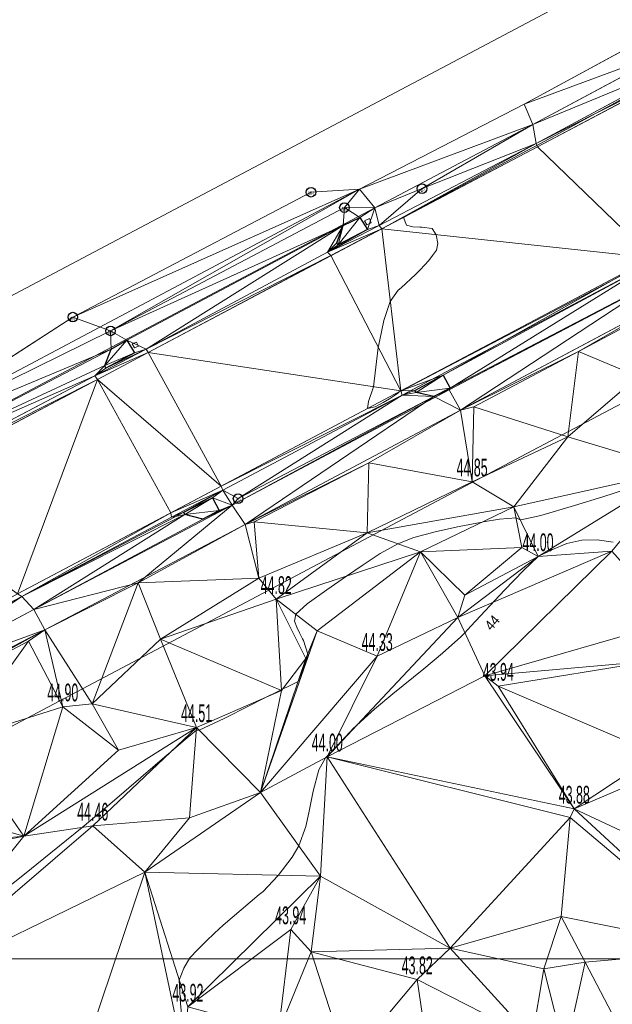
# Model space of a CAD drawing. Extents: x 79271 to 79617, y -3659238 to -3658956.
# Tile 4 of 29: x 79307 to 79354, y -3659104 to -3659026. Entities that reach past the tile are written whole.
import ezdxf
from ezdxf.enums import TextEntityAlignment as Align
from ezdxf.lldxf.tags import DXFTag

# ---------------------------------------------------------------- set-up
doc = ezdxf.new("R2010")
doc.units = 0
for name, color, linetype in [('3dFace', 7, 'Continuous'), ('CODE', 7, 'Continuous'), ('CONCSLAB', 7, 'Continuous'), ('ELEVATION', 7, 'Continuous'), ('ELP', 7, 'Continuous'), ('ERF_LINES', 7, 'Continuous'), ('ERF_POLYGONS', 7, 'Continuous'), ('ET', 7, 'Continuous'), ('GCONTOUR', 7, 'Continuous'), ('GRID', 7, 'Continuous'), ('MCONTOUR', 7, 'Continuous'), ('MH', 7, 'Continuous'), ('POLYLINES', 7, 'Continuous'), ('SW', 7, 'Continuous'), ('SWD', 7, 'Continuous'), ('TK', 7, 'Continuous'), ('WV', 7, 'Continuous')]:
    doc.layers.add(name, color=color, linetype=linetype)
doc.styles.add('Arial', font='arial.ttf', dxfattribs={"height": 1})
tags = doc.linetypes.add('DOTTED500', pattern=[1.2, 0.7, -0.5]).pattern_tags.tags
tags[6:7] = [DXFTag(74, 4), DXFTag(75, 0), DXFTag(340, '0'), DXFTag(46, 0.0), DXFTag(50, 0.0), DXFTag(44, 0.0), DXFTag(45, 0.0)]
tags[4:5] = [DXFTag(74, 4), DXFTag(75, 0), DXFTag(340, '0'), DXFTag(46, 0.0), DXFTag(50, 0.0), DXFTag(44, 0.0), DXFTag(45, 0.0)]
tags = doc.linetypes.add('SHORTDASH-DOT', pattern=[1.4, 0.75, -0.25, 0.15, -0.25]).pattern_tags.tags
tags[10:11] = [DXFTag(74, 4), DXFTag(75, 0), DXFTag(340, '0'), DXFTag(46, 0.0), DXFTag(50, 0.0), DXFTag(44, 0.0), DXFTag(45, 0.0)]
tags[8:9] = [DXFTag(74, 4), DXFTag(75, 0), DXFTag(340, '0'), DXFTag(46, 0.0), DXFTag(50, 0.0), DXFTag(44, 0.0), DXFTag(45, 0.0)]
tags[6:7] = [DXFTag(74, 4), DXFTag(75, 0), DXFTag(340, '0'), DXFTag(46, 0.0), DXFTag(50, 0.0), DXFTag(44, 0.0), DXFTag(45, 0.0)]
tags[4:5] = [DXFTag(74, 4), DXFTag(75, 0), DXFTag(340, '0'), DXFTag(46, 0.0), DXFTag(50, 0.0), DXFTag(44, 0.0), DXFTag(45, 0.0)]

msp = doc.modelspace()

# ---------------------------------------------------------------- linework, layer by layer
at = {"layer": '3dFace', "color": 142, "linetype": 'Continuous', "lineweight": 0, "transparency": 33554687}
for points in [[(79346.99, -3659032.626, 44.663), (79358.864, -3659028.232, 44.554), (79357.98, -3659026.657, 44.622), (79346.99, -3659032.626, 44.663)], [(79347.674, -3659034.241, 44.637), (79358.864, -3659028.232, 44.554), (79346.99, -3659032.626, 44.663), (79347.674, -3659034.241, 44.637)], [(79347.674, -3659034.241, 44.637), (79360.744, -3659028.855, 44.52), (79358.864, -3659028.232, 44.554), (79347.674, -3659034.241, 44.637)], [(79347.935, -3659035.727, 44.609), (79360.744, -3659028.855, 44.52), (79347.674, -3659034.241, 44.637), (79347.935, -3659035.727, 44.609)], [(79347.935, -3659035.727, 44.609), (79360.889, -3659029.187, 44.328), (79360.744, -3659028.855, 44.52), (79347.935, -3659035.727, 44.609)], [(79348.058, -3659035.99, 44.419), (79360.889, -3659029.187, 44.328), (79347.935, -3659035.727, 44.609), (79348.058, -3659035.99, 44.419)], [(79348.058, -3659035.99, 44.419), (79357.101, -3659044.748, 44.448), (79360.889, -3659029.187, 44.328), (79348.058, -3659035.99, 44.419)], [(79334.028, -3659039.333, 44.727), (79347.674, -3659034.241, 44.637), (79346.99, -3659032.626, 44.663), (79334.028, -3659039.333, 44.727)], [(79335.234, -3659040.79, 44.667), (79347.674, -3659034.241, 44.637), (79334.028, -3659039.333, 44.727), (79335.234, -3659040.79, 44.667)], [(79338.949, -3659039.291, 44.656), (79347.674, -3659034.241, 44.637), (79335.234, -3659040.79, 44.667), (79338.949, -3659039.291, 44.656)], [(79338.949, -3659039.291, 44.656), (79347.935, -3659035.727, 44.609), (79347.674, -3659034.241, 44.637), (79338.949, -3659039.291, 44.656)], [(79335.787, -3659042.465, 44.513), (79347.935, -3659035.727, 44.609), (79335.586, -3659042.198, 44.66), (79335.787, -3659042.465, 44.513)], [(79335.586, -3659042.198, 44.66), (79347.935, -3659035.727, 44.609), (79338.949, -3659039.291, 44.656), (79335.586, -3659042.198, 44.66)], [(79335.787, -3659042.465, 44.513), (79348.058, -3659035.99, 44.419), (79347.935, -3659035.727, 44.609), (79335.787, -3659042.465, 44.513)], [(79335.787, -3659042.465, 44.513), (79357.101, -3659044.748, 44.448), (79348.058, -3659035.99, 44.419), (79335.787, -3659042.465, 44.513)], [(79314.41, -3659050.503, 44.828), (79334.028, -3659039.333, 44.727), (79311.442, -3659049.413, 44.975), (79314.41, -3659050.503, 44.828)], [(79311.442, -3659049.413, 44.975), (79334.028, -3659039.333, 44.727), (79330.205, -3659039.574, 44.928), (79311.442, -3659049.413, 44.975)], [(79314.41, -3659050.503, 44.828), (79332.835, -3659040.786, 44.749), (79334.028, -3659039.333, 44.727), (79314.41, -3659050.503, 44.828)], [(79332.835, -3659040.786, 44.749), (79335.234, -3659040.79, 44.667), (79334.028, -3659039.333, 44.727), (79332.835, -3659040.786, 44.749)], [(79335.586, -3659042.198, 44.66), (79338.949, -3659039.291, 44.656), (79335.234, -3659040.79, 44.667), (79335.586, -3659042.198, 44.66)], [(79314.41, -3659050.503, 44.828), (79332.734, -3659042.182, 44.707), (79332.835, -3659040.786, 44.749), (79314.41, -3659050.503, 44.828)], [(79332.734, -3659042.182, 44.707), (79334.042, -3659041.567, 44.702), (79332.835, -3659040.786, 44.749), (79332.734, -3659042.182, 44.707)], [(79332.835, -3659040.786, 44.749), (79334.042, -3659041.567, 44.702), (79335.234, -3659040.79, 44.667), (79332.835, -3659040.786, 44.749)], [(79334.042, -3659041.567, 44.702), (79334.655, -3659042.515, 44.672), (79335.234, -3659040.79, 44.667), (79334.042, -3659041.567, 44.702)], [(79335.234, -3659040.79, 44.667), (79334.655, -3659042.515, 44.672), (79335.586, -3659042.198, 44.66), (79335.234, -3659040.79, 44.667)], [(79332.349, -3659043.711, 44.686), (79334.655, -3659042.515, 44.672), (79334.042, -3659041.567, 44.702), (79332.349, -3659043.711, 44.686)], [(79332.349, -3659043.711, 44.686), (79334.042, -3659041.567, 44.702), (79332.734, -3659042.182, 44.707), (79332.349, -3659043.711, 44.686)], [(79315.704, -3659051.229, 44.812), (79332.734, -3659042.182, 44.707), (79314.41, -3659050.503, 44.828), (79315.704, -3659051.229, 44.812)], [(79332.734, -3659042.182, 44.707), (79315.704, -3659051.229, 44.812), (79317.228, -3659051.943, 44.79), (79332.734, -3659042.182, 44.707)], [(79332.734, -3659042.182, 44.707), (79317.228, -3659051.943, 44.79), (79331.496, -3659044.309, 44.715), (79332.734, -3659042.182, 44.707)], [(79332.734, -3659042.182, 44.707), (79331.496, -3659044.309, 44.715), (79332.232, -3659043.568, 44.7), (79332.734, -3659042.182, 44.707)], [(79331.496, -3659044.309, 44.715), (79335.787, -3659042.465, 44.513), (79335.586, -3659042.198, 44.66), (79331.496, -3659044.309, 44.715)], [(79331.496, -3659044.309, 44.715), (79335.586, -3659042.198, 44.66), (79334.655, -3659042.515, 44.672), (79331.496, -3659044.309, 44.715)], [(79331.76, -3659044.548, 44.534), (79335.787, -3659042.465, 44.513), (79331.496, -3659044.309, 44.715), (79331.76, -3659044.548, 44.534)], [(79331.496, -3659044.309, 44.715), (79334.655, -3659042.515, 44.672), (79332.349, -3659043.711, 44.686), (79331.496, -3659044.309, 44.715)], [(79331.76, -3659044.548, 44.534), (79337.268, -3659055.223, 44.484), (79335.787, -3659042.465, 44.513), (79331.76, -3659044.548, 44.534)], [(79332.349, -3659043.711, 44.686), (79332.734, -3659042.182, 44.707), (79332.232, -3659043.568, 44.7), (79332.349, -3659043.711, 44.686)], [(79337.268, -3659055.223, 44.484), (79357.101, -3659044.748, 44.448), (79335.787, -3659042.465, 44.513), (79337.268, -3659055.223, 44.484)], [(79332.232, -3659043.568, 44.7), (79331.496, -3659044.309, 44.715), (79332.349, -3659043.711, 44.686), (79332.232, -3659043.568, 44.7)], [(79317.228, -3659051.943, 44.79), (79331.76, -3659044.548, 44.534), (79331.496, -3659044.309, 44.715), (79317.228, -3659051.943, 44.79)], [(79317.383, -3659052.21, 44.632), (79331.76, -3659044.548, 44.534), (79317.228, -3659051.943, 44.79), (79317.383, -3659052.21, 44.632)], [(79317.383, -3659052.21, 44.632), (79337.268, -3659055.223, 44.484), (79331.76, -3659044.548, 44.534), (79317.383, -3659052.21, 44.632)], [(79340.616, -3659053.986, 44.701), (79357.101, -3659044.748, 44.448), (79337.268, -3659055.223, 44.484), (79340.616, -3659053.986, 44.701)], [(79340.616, -3659053.986, 44.701), (79357.309, -3659045, 44.636), (79357.101, -3659044.748, 44.448), (79340.616, -3659053.986, 44.701)], [(79341.16, -3659055.027, 44.747), (79357.309, -3659045, 44.636), (79340.616, -3659053.986, 44.701), (79341.16, -3659055.027, 44.747)], [(79341.16, -3659055.027, 44.747), (79357.855, -3659046.329, 44.672), (79357.309, -3659045, 44.636), (79341.16, -3659055.027, 44.747)], [(79341.097, -3659055.159, 44.73), (79357.855, -3659046.329, 44.672), (79341.16, -3659055.027, 44.747), (79341.097, -3659055.159, 44.73)], [(79341.993, -3659056.754, 44.766), (79357.855, -3659046.329, 44.672), (79341.097, -3659055.159, 44.73), (79341.993, -3659056.754, 44.766)], [(79341.993, -3659056.754, 44.766), (79358.816, -3659047.793, 44.692), (79357.855, -3659046.329, 44.672), (79341.993, -3659056.754, 44.766)], [(79358.816, -3659047.793, 44.692), (79341.993, -3659056.754, 44.766), (79351.286, -3659052.13, 44.747), (79358.816, -3659047.793, 44.692)], [(79358.816, -3659047.793, 44.692), (79351.286, -3659052.13, 44.747), (79359.217, -3659047.906, 44.709), (79358.816, -3659047.793, 44.692)], [(79359.217, -3659047.906, 44.709), (79351.286, -3659052.13, 44.747), (79355.979, -3659054.101, 44.884), (79359.217, -3659047.906, 44.709)], [(79294.797, -3659060.158, 44.976), (79314.41, -3659050.503, 44.828), (79311.442, -3659049.413, 44.975), (79294.797, -3659060.158, 44.976)], [(79294.797, -3659060.158, 44.976), (79314.469, -3659051.953, 44.818), (79314.41, -3659050.503, 44.828), (79294.797, -3659060.158, 44.976)], [(79314.469, -3659051.953, 44.818), (79315.704, -3659051.229, 44.812), (79314.41, -3659050.503, 44.828), (79314.469, -3659051.953, 44.818)], [(79313.965, -3659053.222, 44.801), (79316.298, -3659052.238, 44.771), (79315.704, -3659051.229, 44.812), (79313.965, -3659053.222, 44.801)], [(79313.965, -3659053.222, 44.801), (79315.704, -3659051.229, 44.812), (79314.469, -3659051.953, 44.818), (79313.965, -3659053.222, 44.801)], [(79315.704, -3659051.229, 44.812), (79316.298, -3659052.238, 44.771), (79317.228, -3659051.943, 44.79), (79315.704, -3659051.229, 44.812)], [(79295.559, -3659061.788, 44.948), (79314.469, -3659051.953, 44.818), (79294.797, -3659060.158, 44.976), (79295.559, -3659061.788, 44.948)], [(79295.559, -3659061.788, 44.948), (79313.965, -3659053.222, 44.801), (79314.469, -3659051.953, 44.818), (79295.559, -3659061.788, 44.948)], [(79313.174, -3659054.042, 44.823), (79317.383, -3659052.21, 44.632), (79317.228, -3659051.943, 44.79), (79313.174, -3659054.042, 44.823)], [(79313.174, -3659054.042, 44.823), (79317.228, -3659051.943, 44.79), (79314.053, -3659053.433, 44.852), (79313.174, -3659054.042, 44.823)], [(79314.053, -3659053.433, 44.852), (79317.228, -3659051.943, 44.79), (79316.298, -3659052.238, 44.771), (79314.053, -3659053.433, 44.852)], [(79351.286, -3659052.13, 44.747), (79341.993, -3659056.754, 44.766), (79343.03, -3659056.483, 44.776), (79351.286, -3659052.13, 44.747)], [(79351.286, -3659052.13, 44.747), (79343.03, -3659056.483, 44.776), (79350.44, -3659058.848, 44.848), (79351.286, -3659052.13, 44.747)], [(79355.979, -3659054.101, 44.884), (79351.286, -3659052.13, 44.747), (79350.44, -3659058.848, 44.848), (79355.979, -3659054.101, 44.884)], [(79313.38, -3659054.321, 44.652), (79317.383, -3659052.21, 44.632), (79313.174, -3659054.042, 44.823), (79313.38, -3659054.321, 44.652)], [(79313.38, -3659054.321, 44.652), (79323.135, -3659062.751, 44.57), (79317.383, -3659052.21, 44.632), (79313.38, -3659054.321, 44.652)], [(79314.053, -3659053.433, 44.852), (79316.298, -3659052.238, 44.771), (79313.965, -3659053.222, 44.801), (79314.053, -3659053.433, 44.852)], [(79323.135, -3659062.751, 44.57), (79337.268, -3659055.223, 44.484), (79317.383, -3659052.21, 44.632), (79323.135, -3659062.751, 44.57)], [(79295.559, -3659061.788, 44.948), (79313.174, -3659054.042, 44.823), (79313.965, -3659053.222, 44.801), (79295.559, -3659061.788, 44.948)], [(79313.174, -3659054.042, 44.823), (79314.053, -3659053.433, 44.852), (79313.965, -3659053.222, 44.801), (79313.174, -3659054.042, 44.823)], [(79296.219, -3659062.974, 44.927), (79313.174, -3659054.042, 44.823), (79295.559, -3659061.788, 44.948), (79296.219, -3659062.974, 44.927)], [(79296.219, -3659062.974, 44.927), (79313.38, -3659054.321, 44.652), (79313.174, -3659054.042, 44.823), (79296.219, -3659062.974, 44.927)], [(79296.373, -3659063.318, 44.735), (79313.38, -3659054.321, 44.652), (79296.219, -3659062.974, 44.927), (79296.373, -3659063.318, 44.735)], [(79307.075, -3659071.23, 44.645), (79313.38, -3659054.321, 44.652), (79296.373, -3659063.318, 44.735), (79307.075, -3659071.23, 44.645)], [(79319.159, -3659064.854, 44.614), (79313.38, -3659054.321, 44.652), (79307.075, -3659071.23, 44.645), (79319.159, -3659064.854, 44.614)], [(79319.159, -3659064.854, 44.614), (79323.135, -3659062.751, 44.57), (79313.38, -3659054.321, 44.652), (79319.159, -3659064.854, 44.614)], [(79338.376, -3659055.188, 44.708), (79340.616, -3659053.986, 44.701), (79337.268, -3659055.223, 44.484), (79338.376, -3659055.188, 44.708)], [(79338.481, -3659055.366, 44.706), (79340.616, -3659053.986, 44.701), (79338.376, -3659055.188, 44.708), (79338.481, -3659055.366, 44.706)], [(79338.481, -3659055.366, 44.706), (79341.16, -3659055.027, 44.747), (79340.616, -3659053.986, 44.701), (79338.481, -3659055.366, 44.706)], [(79350.44, -3659058.848, 44.848), (79359.149, -3659061.49, 44.526), (79355.979, -3659054.101, 44.884), (79350.44, -3659058.848, 44.848)], [(79323.135, -3659062.751, 44.57), (79337.399, -3659055.56, 44.704), (79337.268, -3659055.223, 44.484), (79323.135, -3659062.751, 44.57)], [(79338.376, -3659055.188, 44.708), (79337.268, -3659055.223, 44.484), (79337.399, -3659055.56, 44.704), (79338.376, -3659055.188, 44.708)], [(79337.399, -3659055.56, 44.704), (79338.481, -3659055.366, 44.706), (79338.376, -3659055.188, 44.708), (79337.399, -3659055.56, 44.704)], [(79338.481, -3659055.366, 44.706), (79339.883, -3659055.683, 44.736), (79341.16, -3659055.027, 44.747), (79338.481, -3659055.366, 44.706)], [(79341.16, -3659055.027, 44.747), (79339.883, -3659055.683, 44.736), (79341.097, -3659055.159, 44.73), (79341.16, -3659055.027, 44.747)], [(79341.097, -3659055.159, 44.73), (79339.883, -3659055.683, 44.736), (79341.993, -3659056.754, 44.766), (79341.097, -3659055.159, 44.73)], [(79323.271, -3659063.05, 44.795), (79337.399, -3659055.56, 44.704), (79323.135, -3659062.751, 44.57), (79323.271, -3659063.05, 44.795)], [(79337.399, -3659055.56, 44.704), (79323.271, -3659063.05, 44.795), (79324.458, -3659063.723, 44.836), (79337.399, -3659055.56, 44.704)], [(79339.883, -3659055.683, 44.736), (79324.458, -3659063.723, 44.836), (79323.988, -3659064.227, 44.768), (79339.883, -3659055.683, 44.736)], [(79339.883, -3659055.683, 44.736), (79323.988, -3659064.227, 44.768), (79325.009, -3659065.749, 44.819), (79339.883, -3659055.683, 44.736)], [(79337.399, -3659055.56, 44.704), (79324.458, -3659063.723, 44.836), (79339.883, -3659055.683, 44.736), (79337.399, -3659055.56, 44.704)], [(79339.883, -3659055.683, 44.736), (79325.009, -3659065.749, 44.819), (79341.993, -3659056.754, 44.766), (79339.883, -3659055.683, 44.736)], [(79337.399, -3659055.56, 44.704), (79339.883, -3659055.683, 44.736), (79338.481, -3659055.366, 44.706), (79337.399, -3659055.56, 44.704)], [(79341.993, -3659056.754, 44.766), (79325.009, -3659065.749, 44.819), (79334.747, -3659060.909, 44.828), (79341.993, -3659056.754, 44.766)], [(79341.993, -3659056.754, 44.766), (79334.747, -3659060.909, 44.828), (79342.894, -3659062.389, 44.852), (79341.993, -3659056.754, 44.766)], [(79341.993, -3659056.754, 44.766), (79342.894, -3659062.389, 44.852), (79343.03, -3659056.483, 44.776), (79341.993, -3659056.754, 44.766)], [(79350.44, -3659058.848, 44.848), (79343.03, -3659056.483, 44.776), (79342.894, -3659062.389, 44.852), (79350.44, -3659058.848, 44.848)], [(79350.44, -3659058.848, 44.848), (79342.894, -3659062.389, 44.852), (79346.196, -3659064.38, 44.673), (79350.44, -3659058.848, 44.848)], [(79346.196, -3659064.38, 44.673), (79359.149, -3659061.49, 44.526), (79350.44, -3659058.848, 44.848), (79346.196, -3659064.38, 44.673)], [(79334.747, -3659060.909, 44.828), (79325.009, -3659065.749, 44.819), (79325.736, -3659065.555, 44.87), (79334.747, -3659060.909, 44.828)], [(79325.736, -3659065.555, 44.87), (79334.641, -3659066.411, 44.955), (79334.747, -3659060.909, 44.828), (79325.736, -3659065.555, 44.87)], [(79334.747, -3659060.909, 44.828), (79334.641, -3659066.411, 44.955), (79342.894, -3659062.389, 44.852), (79334.747, -3659060.909, 44.828)], [(79359.149, -3659061.49, 44.526), (79346.196, -3659064.38, 44.673), (79348.09, -3659068.282, 44), (79359.149, -3659061.49, 44.526)], [(79348.09, -3659068.282, 44), (79353.917, -3659067.87, 43.941), (79359.149, -3659061.49, 44.526), (79348.09, -3659068.282, 44)], [(79358.848, -3659073.386, 43.778), (79359.149, -3659061.49, 44.526), (79353.917, -3659067.87, 43.941), (79358.848, -3659073.386, 43.778)], [(79319.159, -3659064.854, 44.614), (79323.271, -3659063.05, 44.795), (79323.135, -3659062.751, 44.57), (79319.159, -3659064.854, 44.614)], [(79319.209, -3659065.18, 44.838), (79323.271, -3659063.05, 44.795), (79319.159, -3659064.854, 44.614), (79319.209, -3659065.18, 44.838)], [(79320.192, -3659064.791, 44.829), (79323.271, -3659063.05, 44.795), (79319.209, -3659065.18, 44.838), (79320.192, -3659064.791, 44.829)], [(79322.431, -3659063.664, 44.737), (79323.271, -3659063.05, 44.795), (79320.192, -3659064.791, 44.829), (79322.431, -3659063.664, 44.737)], [(79322.431, -3659063.664, 44.737), (79323.988, -3659064.227, 44.768), (79323.271, -3659063.05, 44.795), (79322.431, -3659063.664, 44.737)], [(79324.458, -3659063.723, 44.836), (79323.271, -3659063.05, 44.795), (79323.988, -3659064.227, 44.768), (79324.458, -3659063.723, 44.836)], [(79334.641, -3659066.411, 44.955), (79346.196, -3659064.38, 44.673), (79342.894, -3659062.389, 44.852), (79334.641, -3659066.411, 44.955)], [(79320.259, -3659064.963, 44.838), (79322.431, -3659063.664, 44.737), (79320.192, -3659064.791, 44.829), (79320.259, -3659064.963, 44.838)], [(79320.259, -3659064.963, 44.838), (79322.975, -3659064.654, 44.786), (79322.431, -3659063.664, 44.737), (79320.259, -3659064.963, 44.838)], [(79322.431, -3659063.664, 44.737), (79322.975, -3659064.654, 44.786), (79323.988, -3659064.227, 44.768), (79322.431, -3659063.664, 44.737)], [(79308.359, -3659072.455, 44.884), (79323.988, -3659064.227, 44.768), (79321.672, -3659065.34, 44.815), (79308.359, -3659072.455, 44.884)], [(79323.988, -3659064.227, 44.768), (79308.359, -3659072.455, 44.884), (79316.592, -3659070.362, 44.932), (79323.988, -3659064.227, 44.768)], [(79323.988, -3659064.227, 44.768), (79316.592, -3659070.362, 44.932), (79325.009, -3659065.749, 44.819), (79323.988, -3659064.227, 44.768)], [(79321.672, -3659065.34, 44.815), (79323.988, -3659064.227, 44.768), (79322.975, -3659064.654, 44.786), (79321.672, -3659065.34, 44.815)], [(79338.836, -3659067.911, 44.163), (79346.196, -3659064.38, 44.673), (79334.641, -3659066.411, 44.955), (79338.836, -3659067.911, 44.163)], [(79338.836, -3659067.911, 44.163), (79346.824, -3659067.57, 44.032), (79346.196, -3659064.38, 44.673), (79338.836, -3659067.911, 44.163)], [(79348.09, -3659068.282, 44), (79346.196, -3659064.38, 44.673), (79346.824, -3659067.57, 44.032), (79348.09, -3659068.282, 44)], [(79319.159, -3659064.854, 44.614), (79307.075, -3659071.23, 44.645), (79307.414, -3659071.424, 44.853), (79319.159, -3659064.854, 44.614)], [(79319.159, -3659064.854, 44.614), (79307.414, -3659071.424, 44.853), (79319.209, -3659065.18, 44.838), (79319.159, -3659064.854, 44.614)], [(79308.359, -3659072.455, 44.884), (79320.259, -3659064.963, 44.838), (79307.414, -3659071.424, 44.853), (79308.359, -3659072.455, 44.884)], [(79319.566, -3659065.123, 44.798), (79307.414, -3659071.424, 44.853), (79320.259, -3659064.963, 44.838), (79319.566, -3659065.123, 44.798)], [(79319.209, -3659065.18, 44.838), (79307.414, -3659071.424, 44.853), (79319.566, -3659065.123, 44.798), (79319.209, -3659065.18, 44.838)], [(79308.359, -3659072.455, 44.884), (79321.672, -3659065.34, 44.815), (79320.259, -3659064.963, 44.838), (79308.359, -3659072.455, 44.884)], [(79320.192, -3659064.791, 44.829), (79319.209, -3659065.18, 44.838), (79319.566, -3659065.123, 44.798), (79320.192, -3659064.791, 44.829)], [(79320.192, -3659064.791, 44.829), (79319.566, -3659065.123, 44.798), (79320.259, -3659064.963, 44.838), (79320.192, -3659064.791, 44.829)], [(79320.259, -3659064.963, 44.838), (79321.672, -3659065.34, 44.815), (79322.975, -3659064.654, 44.786), (79320.259, -3659064.963, 44.838)], [(79316.592, -3659070.362, 44.932), (79326.105, -3659069.992, 44.932), (79325.009, -3659065.749, 44.819), (79316.592, -3659070.362, 44.932)], [(79325.009, -3659065.749, 44.819), (79326.105, -3659069.992, 44.932), (79325.736, -3659065.555, 44.87), (79325.009, -3659065.749, 44.819)], [(79325.736, -3659065.555, 44.87), (79326.105, -3659069.992, 44.932), (79334.641, -3659066.411, 44.955), (79325.736, -3659065.555, 44.87)], [(79326.105, -3659069.992, 44.932), (79327.462, -3659071.655, 44.82), (79334.641, -3659066.411, 44.955), (79326.105, -3659069.992, 44.932)], [(79334.641, -3659066.411, 44.955), (79327.462, -3659071.655, 44.82), (79338.836, -3659067.911, 44.163), (79334.641, -3659066.411, 44.955)], [(79346.824, -3659067.57, 44.032), (79338.836, -3659067.911, 44.163), (79342.325, -3659071.332, 44.339), (79346.824, -3659067.57, 44.032)], [(79346.824, -3659067.57, 44.032), (79342.325, -3659071.332, 44.339), (79348.09, -3659068.282, 44), (79346.824, -3659067.57, 44.032)], [(79338.836, -3659067.911, 44.163), (79327.462, -3659071.655, 44.82), (79330.695, -3659074.136, 44.146), (79338.836, -3659067.911, 44.163)], [(79338.836, -3659067.911, 44.163), (79330.695, -3659074.136, 44.146), (79335.419, -3659076.144, 44.329), (79338.836, -3659067.911, 44.163)], [(79338.836, -3659067.911, 44.163), (79335.419, -3659076.144, 44.329), (79341.783, -3659073.079, 44.017), (79338.836, -3659067.911, 44.163)], [(79338.836, -3659067.911, 44.163), (79341.783, -3659073.079, 44.017), (79342.325, -3659071.332, 44.339), (79338.836, -3659067.911, 44.163)], [(79343.895, -3659077.691, 43.952), (79353.917, -3659067.87, 43.941), (79341.783, -3659073.079, 44.017), (79343.895, -3659077.691, 43.952)], [(79341.783, -3659073.079, 44.017), (79353.917, -3659067.87, 43.941), (79348.09, -3659068.282, 44), (79341.783, -3659073.079, 44.017)], [(79348.09, -3659068.282, 44), (79342.325, -3659071.332, 44.339), (79341.783, -3659073.079, 44.017), (79348.09, -3659068.282, 44)], [(79343.895, -3659077.691, 43.952), (79358.848, -3659073.386, 43.778), (79353.917, -3659067.87, 43.941), (79343.895, -3659077.691, 43.952)], [(79318.335, -3659074.79, 44.934), (79326.105, -3659069.992, 44.932), (79316.592, -3659070.362, 44.932), (79318.335, -3659074.79, 44.934)], [(79318.335, -3659074.79, 44.934), (79327.462, -3659071.655, 44.82), (79326.105, -3659069.992, 44.932), (79318.335, -3659074.79, 44.934)], [(79316.592, -3659070.362, 44.932), (79308.359, -3659072.455, 44.884), (79309.228, -3659074.057, 44.922), (79316.592, -3659070.362, 44.932)], [(79316.592, -3659070.362, 44.932), (79309.228, -3659074.057, 44.922), (79312.958, -3659079.905, 44.814), (79316.592, -3659070.362, 44.932)], [(79316.592, -3659070.362, 44.932), (79312.958, -3659079.905, 44.814), (79318.335, -3659074.79, 44.934), (79316.592, -3659070.362, 44.932)], [(79307.075, -3659071.23, 44.645), (79296.123, -3659077.397, 44.93), (79307.414, -3659071.424, 44.853), (79307.075, -3659071.23, 44.645)], [(79307.414, -3659071.424, 44.853), (79296.123, -3659077.397, 44.93), (79296.657, -3659078.654, 44.956), (79307.414, -3659071.424, 44.853)], [(79307.414, -3659071.424, 44.853), (79296.657, -3659078.654, 44.956), (79308.359, -3659072.455, 44.884), (79307.414, -3659071.424, 44.853)], [(79318.335, -3659074.79, 44.934), (79327.885, -3659078.848, 44.496), (79327.462, -3659071.655, 44.82), (79318.335, -3659074.79, 44.934)], [(79329.799, -3659076.334, 44.568), (79330.695, -3659074.136, 44.146), (79327.462, -3659071.655, 44.82), (79329.799, -3659076.334, 44.568)], [(79329.799, -3659076.334, 44.568), (79327.462, -3659071.655, 44.82), (79327.885, -3659078.848, 44.496), (79329.799, -3659076.334, 44.568)], [(79296.657, -3659078.654, 44.956), (79309.228, -3659074.057, 44.922), (79308.359, -3659072.455, 44.884), (79296.657, -3659078.654, 44.956)], [(79341.783, -3659073.079, 44.017), (79331.485, -3659084.064, 43.995), (79343.895, -3659077.691, 43.952), (79341.783, -3659073.079, 44.017)], [(79341.783, -3659073.079, 44.017), (79335.419, -3659076.144, 44.329), (79331.485, -3659084.064, 43.995), (79341.783, -3659073.079, 44.017)], [(79343.895, -3659077.691, 43.952), (79357.222, -3659076.507, 43.799), (79358.848, -3659073.386, 43.778), (79343.895, -3659077.691, 43.952)], [(79297.505, -3659080.221, 44.99), (79309.228, -3659074.057, 44.922), (79296.657, -3659078.654, 44.956), (79297.505, -3659080.221, 44.99)], [(79309.228, -3659074.057, 44.922), (79297.505, -3659080.221, 44.99), (79299.371, -3659079.51, 45.003), (79309.228, -3659074.057, 44.922)], [(79309.228, -3659074.057, 44.922), (79299.371, -3659079.51, 45.003), (79307.95, -3659074.963, 44.958), (79309.228, -3659074.057, 44.922)], [(79310.648, -3659080.119, 44.904), (79309.228, -3659074.057, 44.922), (79307.95, -3659074.963, 44.958), (79310.648, -3659080.119, 44.904)], [(79310.648, -3659080.119, 44.904), (79312.958, -3659079.905, 44.814), (79309.228, -3659074.057, 44.922), (79310.648, -3659080.119, 44.904)], [(79326.219, -3659086.88, 44.171), (79330.695, -3659074.136, 44.146), (79329.799, -3659076.334, 44.568), (79326.219, -3659086.88, 44.171)], [(79326.219, -3659086.88, 44.171), (79335.419, -3659076.144, 44.329), (79330.695, -3659074.136, 44.146), (79326.219, -3659086.88, 44.171)], [(79299.371, -3659079.51, 45.003), (79302.358, -3659082.747, 44.853), (79307.95, -3659074.963, 44.958), (79299.371, -3659079.51, 45.003)], [(79307.95, -3659074.963, 44.958), (79302.358, -3659082.747, 44.853), (79310.648, -3659080.119, 44.904), (79307.95, -3659074.963, 44.958)], [(79312.958, -3659079.905, 44.814), (79321.191, -3659081.748, 44.514), (79318.335, -3659074.79, 44.934), (79312.958, -3659079.905, 44.814)], [(79318.335, -3659074.79, 44.934), (79321.191, -3659081.748, 44.514), (79327.885, -3659078.848, 44.496), (79318.335, -3659074.79, 44.934)], [(79326.219, -3659086.88, 44.171), (79331.485, -3659084.064, 43.995), (79335.419, -3659076.144, 44.329), (79326.219, -3659086.88, 44.171)], [(79326.219, -3659086.88, 44.171), (79329.799, -3659076.334, 44.568), (79327.885, -3659078.848, 44.496), (79326.219, -3659086.88, 44.171)], [(79344.959, -3659078.496, 43.938), (79357.222, -3659076.507, 43.799), (79343.895, -3659077.691, 43.952), (79344.959, -3659078.496, 43.938)], [(79357.449, -3659083.874, 43.776), (79357.222, -3659076.507, 43.799), (79344.959, -3659078.496, 43.938), (79357.449, -3659083.874, 43.776)], [(79343.895, -3659077.691, 43.952), (79331.485, -3659084.064, 43.995), (79350.947, -3659088.178, 43.883), (79343.895, -3659077.691, 43.952)], [(79343.895, -3659077.691, 43.952), (79350.947, -3659088.178, 43.883), (79344.959, -3659078.496, 43.938), (79343.895, -3659077.691, 43.952)], [(79344.959, -3659078.496, 43.938), (79350.947, -3659088.178, 43.883), (79357.449, -3659083.874, 43.776), (79344.959, -3659078.496, 43.938)], [(79321.191, -3659081.748, 44.514), (79326.219, -3659086.88, 44.171), (79327.885, -3659078.848, 44.496), (79321.191, -3659081.748, 44.514)], [(79310.648, -3659080.119, 44.904), (79302.358, -3659082.747, 44.853), (79307.589, -3659090.327, 44.728), (79310.648, -3659080.119, 44.904)], [(79310.648, -3659080.119, 44.904), (79307.589, -3659090.327, 44.728), (79315.037, -3659083.545, 44.56), (79310.648, -3659080.119, 44.904)], [(79310.648, -3659080.119, 44.904), (79315.037, -3659083.545, 44.56), (79312.958, -3659079.905, 44.814), (79310.648, -3659080.119, 44.904)], [(79315.037, -3659083.545, 44.56), (79321.191, -3659081.748, 44.514), (79312.958, -3659079.905, 44.814), (79315.037, -3659083.545, 44.56)], [(79307.589, -3659090.327, 44.728), (79321.191, -3659081.748, 44.514), (79315.037, -3659083.545, 44.56), (79307.589, -3659090.327, 44.728)], [(79313.009, -3659089.516, 44.458), (79321.191, -3659081.748, 44.514), (79307.589, -3659090.327, 44.728), (79313.009, -3659089.516, 44.458)], [(79320.62, -3659088.873, 44.058), (79321.191, -3659081.748, 44.514), (79313.009, -3659089.516, 44.458), (79320.62, -3659088.873, 44.058)], [(79321.191, -3659081.748, 44.514), (79320.62, -3659088.873, 44.058), (79326.219, -3659086.88, 44.171), (79321.191, -3659081.748, 44.514)], [(79307.589, -3659090.327, 44.728), (79302.358, -3659082.747, 44.853), (79298.895, -3659087.839, 44.805), (79307.589, -3659090.327, 44.728)], [(79357.449, -3659083.874, 43.776), (79350.947, -3659088.178, 43.883), (79358.004, -3659085.146, 43.951), (79357.449, -3659083.874, 43.776)], [(79326.219, -3659086.88, 44.171), (79330.964, -3659093.491, 43.902), (79331.485, -3659084.064, 43.995), (79326.219, -3659086.88, 44.171)], [(79331.485, -3659084.064, 43.995), (79330.964, -3659093.491, 43.902), (79341.172, -3659099.153, 43.734), (79331.485, -3659084.064, 43.995)], [(79331.485, -3659084.064, 43.995), (79341.172, -3659099.153, 43.734), (79350.609, -3659088.862, 43.786), (79331.485, -3659084.064, 43.995)], [(79350.947, -3659088.178, 43.883), (79331.485, -3659084.064, 43.995), (79350.609, -3659088.862, 43.786), (79350.947, -3659088.178, 43.883)], [(79350.947, -3659088.178, 43.883), (79365.257, -3659094.883, 43.645), (79358.004, -3659085.146, 43.951), (79350.947, -3659088.178, 43.883)], [(79330.964, -3659093.491, 43.902), (79326.219, -3659086.88, 44.171), (79317.103, -3659093.174, 44.309), (79330.964, -3659093.491, 43.902)], [(79317.103, -3659093.174, 44.309), (79326.219, -3659086.88, 44.171), (79320.62, -3659088.873, 44.058), (79317.103, -3659093.174, 44.309)], [(79307.589, -3659090.327, 44.728), (79298.895, -3659087.839, 44.805), (79301.119, -3659090.95, 44.833), (79307.589, -3659090.327, 44.728)], [(79350.609, -3659088.862, 43.786), (79362.964, -3659099.272, 43.569), (79350.947, -3659088.178, 43.883), (79350.609, -3659088.862, 43.786)], [(79350.947, -3659088.178, 43.883), (79362.964, -3659099.272, 43.569), (79365.257, -3659094.883, 43.645), (79350.947, -3659088.178, 43.883)], [(79317.103, -3659093.174, 44.309), (79320.62, -3659088.873, 44.058), (79313.009, -3659089.516, 44.458), (79317.103, -3659093.174, 44.309)], [(79341.172, -3659099.153, 43.734), (79349.915, -3659096.653, 43.719), (79350.609, -3659088.862, 43.786), (79341.172, -3659099.153, 43.734)], [(79350.609, -3659088.862, 43.786), (79349.915, -3659096.653, 43.719), (79362.964, -3659099.272, 43.569), (79350.609, -3659088.862, 43.786)], [(79307.589, -3659090.327, 44.728), (79297.787, -3659102.56, 44.366), (79313.009, -3659089.516, 44.458), (79307.589, -3659090.327, 44.728)], [(79297.787, -3659102.56, 44.366), (79317.103, -3659093.174, 44.309), (79313.009, -3659089.516, 44.458), (79297.787, -3659102.56, 44.366)], [(79307.589, -3659090.327, 44.728), (79301.325, -3659091.672, 44.835), (79297.787, -3659102.56, 44.366), (79307.589, -3659090.327, 44.728)], [(79307.589, -3659090.327, 44.728), (79301.119, -3659090.95, 44.833), (79301.325, -3659091.672, 44.835), (79307.589, -3659090.327, 44.728)], [(79317.103, -3659093.174, 44.309), (79297.787, -3659102.56, 44.366), (79310.197, -3659113.675, 43.977), (79317.103, -3659093.174, 44.309)], [(79317.103, -3659093.174, 44.309), (79310.197, -3659113.675, 43.977), (79320.186, -3659107.694, 44.029), (79317.103, -3659093.174, 44.309)], [(79317.103, -3659093.174, 44.309), (79320.186, -3659107.694, 44.029), (79320.506, -3659103.784, 43.923), (79317.103, -3659093.174, 44.309)], [(79317.103, -3659093.174, 44.309), (79320.506, -3659103.784, 43.923), (79330.964, -3659093.491, 43.902), (79317.103, -3659093.174, 44.309)], [(79320.506, -3659103.784, 43.923), (79328.603, -3659097.687, 43.937), (79330.964, -3659093.491, 43.902), (79320.506, -3659103.784, 43.923)], [(79330.212, -3659099.453, 43.888), (79330.964, -3659093.491, 43.902), (79328.603, -3659097.687, 43.937), (79330.212, -3659099.453, 43.888)], [(79341.172, -3659099.153, 43.734), (79330.964, -3659093.491, 43.902), (79330.212, -3659099.453, 43.888), (79341.172, -3659099.153, 43.734)], [(79348.554, -3659100.778, 43.633), (79349.915, -3659096.653, 43.719), (79341.172, -3659099.153, 43.734), (79348.554, -3659100.778, 43.633)], [(79349.915, -3659096.653, 43.719), (79348.554, -3659100.778, 43.633), (79351.795, -3659100.268, 43.756), (79349.915, -3659096.653, 43.719)], [(79362.964, -3659099.272, 43.569), (79349.915, -3659096.653, 43.719), (79351.795, -3659100.268, 43.756), (79362.964, -3659099.272, 43.569)], [(79320.506, -3659103.784, 43.923), (79327.653, -3659105.723, 43.832), (79328.603, -3659097.687, 43.937), (79320.506, -3659103.784, 43.923)], [(79328.603, -3659097.687, 43.937), (79327.653, -3659105.723, 43.832), (79330.212, -3659099.453, 43.888), (79328.603, -3659097.687, 43.937)], [(79333.059, -3659108.206, 43.781), (79330.212, -3659099.453, 43.888), (79327.653, -3659105.723, 43.832), (79333.059, -3659108.206, 43.781)], [(79341.172, -3659099.153, 43.734), (79330.212, -3659099.453, 43.888), (79338.573, -3659101.625, 43.821), (79341.172, -3659099.153, 43.734)], [(79338.573, -3659101.625, 43.821), (79330.212, -3659099.453, 43.888), (79333.059, -3659108.206, 43.781), (79338.573, -3659101.625, 43.821)], [(79347.638, -3659106.249, 43.651), (79341.172, -3659099.153, 43.734), (79338.573, -3659101.625, 43.821), (79347.638, -3659106.249, 43.651)], [(79341.172, -3659099.153, 43.734), (79347.638, -3659106.249, 43.651), (79348.554, -3659100.778, 43.633), (79341.172, -3659099.153, 43.734)], [(79362.964, -3659099.272, 43.569), (79351.795, -3659100.268, 43.756), (79355.138, -3659106.633, 43.569), (79362.964, -3659099.272, 43.569)], [(79348.554, -3659100.778, 43.633), (79350.229, -3659107.412, 43.693), (79351.795, -3659100.268, 43.756), (79348.554, -3659100.778, 43.633)], [(79351.795, -3659100.268, 43.756), (79350.229, -3659107.412, 43.693), (79355.138, -3659106.633, 43.569), (79351.795, -3659100.268, 43.756)], [(79348.554, -3659100.778, 43.633), (79347.638, -3659106.249, 43.651), (79350.229, -3659107.412, 43.693), (79348.554, -3659100.778, 43.633)], [(79340.061, -3659111.819, 43.7), (79338.573, -3659101.625, 43.821), (79333.059, -3659108.206, 43.781), (79340.061, -3659111.819, 43.7)], [(79340.061, -3659111.819, 43.7), (79347.638, -3659106.249, 43.651), (79338.573, -3659101.625, 43.821), (79340.061, -3659111.819, 43.7)], [(79310.197, -3659113.675, 43.977), (79297.787, -3659102.56, 44.366), (79298.464, -3659109.956, 44.37), (79310.197, -3659113.675, 43.977)]]:
    msp.add_3dface(points, dxfattribs=at)
at = {"layer": 'CONCSLAB', "color": 251, "linetype": 'Continuous', "lineweight": 9, "transparency": 33554687}
for p, q in [((79334.813, -3659041.645, 44.722), (79334.426, -3659041.817, 44.717)), ((79334.426, -3659041.817, 44.717), (79334.611, -3659042.134, 44.704)), ((79334.611, -3659042.134, 44.704), (79334.936, -3659041.991, 44.732)), ((79334.936, -3659041.991, 44.732), (79334.813, -3659041.645, 44.722)), ((79316.451, -3659051.383, 44.813), (79316.12, -3659051.527, 44.839)), ((79316.607, -3659051.704, 44.808), (79316.451, -3659051.383, 44.813)), ((79316.12, -3659051.527, 44.839), (79316.287, -3659051.83, 44.813)), ((79316.287, -3659051.83, 44.813), (79316.607, -3659051.704, 44.808))]:
    msp.add_line(p, q, dxfattribs=at)
at = {"layer": 'ELP', "color": 1, "linetype": 'Continuous', "lineweight": 30, "transparency": 33554687}
for centre in [(79338.949, -3659039.291, 44.656), (79324.458, -3659063.723, 44.786)]:
    msp.add_circle(centre, 0.375, dxfattribs=at)
at = {"layer": 'ERF_LINES', "color": 9, "linetype": 'DOTTED500', "lineweight": 9, "transparency": 33554687}
msp.add_line((79348.976, -3659025.289), (79272.283, -3659065.901), dxfattribs=at)
at = {"layer": 'ERF_LINES', "color": 9, "linetype": 'Continuous', "lineweight": 9, "transparency": 33554687}
for p in [(79356.487, -3659055.258), (79283.269, -3659094.03)]:
    msp.add_line(p, (79347.65, -3659059.938), dxfattribs=at)
at = {"layer": 'ERF_POLYGONS', "color": 9, "linetype": 'Continuous', "lineweight": 9, "transparency": 33554687}
for p, q in [((79335.787, -3659042.465, 44.513), (79348.058, -3659035.99, 44.419)), ((79317.383, -3659052.21, 44.632), (79331.76, -3659044.548, 44.534))]:
    msp.add_line(p, q, dxfattribs=at)
at = {"layer": 'ET', "color": 251, "linetype": 'Continuous', "lineweight": 9, "transparency": 33554687}
for p, q in [((79348.058, -3659035.99, 44.419), (79360.889, -3659029.187, 44.328)), ((79331.76, -3659044.548, 44.534), (79348.058, -3659035.99, 44.419)), ((79317.383, -3659052.21, 44.632), (79335.787, -3659042.465, 44.513)), ((79335.787, -3659042.465, 44.513), (79331.76, -3659044.548, 44.534)), ((79337.268, -3659055.223, 44.484), (79357.101, -3659044.748, 44.448)), ((79313.38, -3659054.321, 44.652), (79317.383, -3659052.21, 44.632)), ((79296.373, -3659063.318, 44.735), (79313.38, -3659054.321, 44.652)), ((79319.159, -3659064.854, 44.614), (79337.268, -3659055.223, 44.484)), ((79307.075, -3659071.23, 44.645), (79323.135, -3659062.751, 44.57)), ((79323.135, -3659062.751, 44.57), (79319.159, -3659064.854, 44.614))]:
    msp.add_line(p, q, dxfattribs=at)
at = {"layer": 'GCONTOUR', "color": 9, "linetype": 'Continuous', "lineweight": 9, "elevation": 44.5}
for points in [[(79359.128, -3659029.809), (79352.961, -3659033.19), (79348, -3659035.881), (79347.779, -3659035.991), (79347.178, -3659036.307), (79346.197, -3659036.83), (79340.978, -3659039.642), (79339.106, -3659040.66), (79337.945, -3659041.301), (79337.494, -3659041.562), (79337.487, -3659041.568), (79337.735, -3659042.17), (79338.234, -3659042.297), (79338.782, -3659042.328), (79338.931, -3659042.329), (79339.75, -3659042.438), (79340.058, -3659042.922), (79340.192, -3659043.62), (79340.08, -3659044.149), (79339.788, -3659044.555), (79339.477, -3659044.948), (79339.147, -3659045.329), (79338.801, -3659045.698), (79338.44, -3659046.057), (79338.068, -3659046.408), (79337.687, -3659046.753), (79337.3, -3659047.094), (79337.064, -3659047.3), (79336.452, -3659048.194), (79335.954, -3659049.678), (79335.625, -3659051.206), (79335.508, -3659051.812), (79335.122, -3659054.897), (79335.093, -3659055), (79334.724, -3659056.072), (79334.642, -3659056.621), (79335.265, -3659056.492), (79335.892, -3659056.149), (79336.397, -3659055.852), (79336.78, -3659055.605), (79337.045, -3659055.41), (79337.158, -3659055.31), (79337.278, -3659055.247), (79337.347, -3659055.221), (79337.514, -3659055.132), (79351.429, -3659047.849), (79353.714, -3659046.646), (79356.438, -3659045.196)], [(79354.908, -3659063.027), (79353.195, -3659063.574), (79350.974, -3659064.258), (79348.311, -3659065.051), (79346.742, -3659065.384), (79346.683, -3659065.383), (79346.366, -3659065.241), (79345.062, -3659065.333), (79343.777, -3659065.563), (79343.699, -3659065.578), (79341.887, -3659065.928), (79340.085, -3659066.314), (79338.301, -3659066.776), (79337.051, -3659067.273), (79335.648, -3659068.049), (79334.314, -3659068.933), (79333.002, -3659069.831), (79331.441, -3659070.913), (79329.896, -3659072.017), (79328.997, -3659072.833), (79328.91, -3659073.381), (79329.075, -3659073.854), (79329.289, -3659074.312), (79329.536, -3659074.76), (79329.621, -3659074.909), (79329.943, -3659075.98), (79329.622, -3659077.065), (79329.186, -3659078.141), (79328.29, -3659078.574), (79327.991, -3659078.709), (79327.88, -3659078.76), (79327.798, -3659078.811), (79326.406, -3659079.489), (79326.347, -3659079.518), (79325.329, -3659080.054), (79323.368, -3659081.04), (79321.397, -3659081.958), (79321.173, -3659081.967), (79320.286, -3659082.708), (79319.409, -3659083.461), (79319.142, -3659083.693), (79318.869, -3659083.926), (79315.86, -3659086.518), (79314.353, -3659087.81), (79312.84, -3659089.09), (79312.169, -3659089.64), (79309.149, -3659092.098), (79307.636, -3659093.32), (79306.117, -3659094.534)]]:
    msp.add_lwpolyline(points, dxfattribs=at)
at = {"layer": 'GRID', "color": 142, "linetype": 'Continuous', "lineweight": 9, "transparency": 33554687}
msp.add_line((79272.283, -3659100), (79617.283, -3659100), dxfattribs=at)
at = {"layer": 'MCONTOUR', "color": 9, "linetype": 'Continuous', "lineweight": 9, "elevation": 44}
msp.add_lwpolyline([(79320.136, -3659105.612), (79319.922, -3659103.532), (79319.827, -3659101.668), (79320.182, -3659100.735), (79320.664, -3659099.923), (79321.293, -3659099.249), (79321.946, -3659098.598), (79322.614, -3659097.961), (79323.296, -3659097.338), (79323.99, -3659096.726), (79324.694, -3659096.123), (79325.405, -3659095.527), (79326.121, -3659094.935), (79326.432, -3659094.679), (79327.59, -3659093.46), (79327.627, -3659093.415), (79328.728, -3659091.982), (79329.236, -3659091.083), (79329.792, -3659089.574), (79330.024, -3659088.478), (79330.375, -3659086.77), (79330.832, -3659085.096), (79331.334, -3659084.147), (79331.544, -3659083.946), (79332.258, -3659083.202), (79333.589, -3659081.795), (79333.802, -3659081.591), (79333.814, -3659081.579), (79335.202, -3659080.318), (79336.643, -3659079.117), (79339.084, -3659077.135), (79340.567, -3659075.9), (79342.001, -3659074.61), (79342.336, -3659074.287), (79342.804, -3659073.78), (79345.449, -3659070.928), (79346.957, -3659069.387), (79348.092, -3659068.282), (79349.218, -3659067.72), (79350.362, -3659067.268), (79351.538, -3659067.004), (79352.753, -3659066.979), (79353.999, -3659067.146)], dxfattribs=at)
at = {"layer": 'MH', "color": 30, "linetype": 'Continuous', "lineweight": 30, "transparency": 33554687}
for centre in [(79330.205, -3659039.574), (79332.835, -3659040.786, 44.749), (79314.41, -3659050.503, 44.828)]:
    msp.add_circle(centre, 0.375, dxfattribs=at)
at = {"layer": 'POLYLINES', "color": 151, "linetype": 'Continuous', "lineweight": 9, "transparency": 33554687}
for p, q in [((79357.98, -3659026.657, 44.622), (79346.99, -3659032.626, 44.663)), ((79357.98, -3659026.657, 44.622), (79346.99, -3659032.626, 44.663)), ((79357.98, -3659026.657, 44.622), (79346.99, -3659032.626, 44.663)), ((79346.99, -3659032.626, 44.663), (79334.028, -3659039.333, 44.727)), ((79346.99, -3659032.626, 44.663), (79334.028, -3659039.333, 44.727)), ((79346.99, -3659032.626, 44.663), (79334.028, -3659039.333, 44.727)), ((79330.205, -3659039.574, 44.928), (79311.442, -3659049.413, 44.975)), ((79330.205, -3659039.574, 44.928), (79311.442, -3659049.413, 44.975)), ((79330.205, -3659039.574, 44.928), (79311.442, -3659049.413, 44.975)), ((79334.028, -3659039.333, 44.727), (79330.205, -3659039.574, 44.928)), ((79334.028, -3659039.333, 44.727), (79330.205, -3659039.574, 44.928)), ((79334.028, -3659039.333, 44.727), (79330.205, -3659039.574, 44.928)), ((79311.442, -3659049.413, 44.975), (79294.797, -3659060.158, 44.976)), ((79311.442, -3659049.413, 44.975), (79294.797, -3659060.158, 44.976)), ((79311.442, -3659049.413, 44.975), (79294.797, -3659060.158, 44.976))]:
    msp.add_line(p, q, dxfattribs=at)
at = {"layer": 'POLYLINES', "color": 18, "linetype": 'Continuous', "lineweight": 9, "transparency": 33554687}
for p, q in [((79357.98, -3659026.657, 44.622), (79346.99, -3659032.626, 44.663)), ((79346.99, -3659032.626, 44.663), (79334.028, -3659039.333, 44.727)), ((79330.205, -3659039.574, 44.928), (79311.442, -3659049.413, 44.975)), ((79334.028, -3659039.333, 44.727), (79330.205, -3659039.574, 44.928)), ((79311.442, -3659049.413, 44.975), (79294.797, -3659060.158, 44.976))]:
    msp.add_line(p, q, dxfattribs=at)
at = {"layer": 'SW', "color": 8, "linetype": 'SHORTDASH-DOT', "lineweight": 9, "transparency": 33554687}
for p, q in [((79346.99, -3659032.626, 44.663), (79357.98, -3659026.657, 44.622)), ((79358.864, -3659028.232, 44.554), (79347.674, -3659034.241, 44.637)), ((79334.021, -3659039.336, 44.727), (79346.99, -3659032.626, 44.663)), ((79347.674, -3659034.241, 44.637), (79335.234, -3659040.79, 44.667)), ((79294.797, -3659060.158, 44.976), (79334.021, -3659039.336, 44.727)), ((79335.234, -3659040.79, 44.667), (79295.559, -3659061.788, 44.948)), ((79341.097, -3659055.159, 44.73), (79357.855, -3659046.329, 44.672)), ((79358.816, -3659047.793, 44.692), (79341.993, -3659056.754, 44.766)), ((79323.988, -3659064.227, 44.768), (79341.097, -3659055.159, 44.73)), ((79341.993, -3659056.754, 44.766), (79325.009, -3659065.749, 44.819)), ((79308.359, -3659072.455, 44.884), (79323.988, -3659064.227, 44.768)), ((79325.009, -3659065.749, 44.819), (79309.228, -3659074.057, 44.922)), ((79296.657, -3659078.654, 44.956), (79308.359, -3659072.455, 44.884)), ((79309.228, -3659074.057, 44.922), (79297.505, -3659080.221, 44.99))]:
    msp.add_line(p, q, dxfattribs=at)
at = {"layer": 'SWD', "color": 142, "linetype": 'DOTTED500', "lineweight": 30, "transparency": 33554687}
for p, q in [((79332.734, -3659042.182, 44.707), (79334.042, -3659041.567, 44.702)), ((79334.042, -3659041.567, 44.702), (79334.655, -3659042.515, 44.672)), ((79332.232, -3659043.568, 44.7), (79332.734, -3659042.182, 44.707)), ((79334.655, -3659042.515, 44.672), (79332.349, -3659043.711, 44.686)), ((79332.349, -3659043.711, 44.686), (79332.232, -3659043.568, 44.7)), ((79314.469, -3659051.953, 44.818), (79315.704, -3659051.229, 44.812)), ((79315.704, -3659051.229, 44.812), (79316.298, -3659052.238, 44.771)), ((79313.965, -3659053.222, 44.801), (79314.469, -3659051.953, 44.818)), ((79316.298, -3659052.238, 44.771), (79314.053, -3659053.433, 44.852)), ((79314.053, -3659053.433, 44.852), (79313.965, -3659053.222, 44.801)), ((79338.376, -3659055.188, 44.708), (79340.616, -3659053.986, 44.701)), ((79340.616, -3659053.986, 44.701), (79341.16, -3659055.027, 44.747)), ((79338.481, -3659055.366, 44.706), (79338.376, -3659055.188, 44.708)), ((79341.16, -3659055.027, 44.747), (79339.883, -3659055.683, 44.736)), ((79339.883, -3659055.683, 44.736), (79338.481, -3659055.366, 44.706)), ((79320.192, -3659064.791, 44.829), (79322.431, -3659063.664, 44.737)), ((79322.431, -3659063.664, 44.737), (79322.975, -3659064.654, 44.786)), ((79320.259, -3659064.963, 44.838), (79320.192, -3659064.791, 44.829)), ((79321.672, -3659065.34, 44.815), (79320.259, -3659064.963, 44.838)), ((79322.975, -3659064.654, 44.786), (79321.672, -3659065.34, 44.815))]:
    msp.add_line(p, q, dxfattribs=at)
at = {"layer": 'TK', "color": 55, "linetype": 'Continuous', "lineweight": 9, "transparency": 33554687}
for p, q in [((79360.744, -3659028.855, 44.52), (79347.935, -3659035.727, 44.609)), ((79347.935, -3659035.727, 44.609), (79335.586, -3659042.198, 44.66)), ((79335.586, -3659042.198, 44.66), (79331.496, -3659044.309, 44.715)), ((79331.496, -3659044.309, 44.715), (79317.228, -3659051.943, 44.79)), ((79357.309, -3659045, 44.636), (79337.399, -3659055.56, 44.704)), ((79317.228, -3659051.943, 44.79), (79313.174, -3659054.042, 44.823)), ((79313.174, -3659054.042, 44.823), (79296.219, -3659062.974, 44.927)), ((79337.399, -3659055.56, 44.704), (79323.271, -3659063.05, 44.795)), ((79323.271, -3659063.05, 44.795), (79319.209, -3659065.18, 44.838)), ((79319.209, -3659065.18, 44.838), (79307.414, -3659071.424, 44.853)), ((79307.414, -3659071.424, 44.853), (79296.123, -3659077.397, 44.93))]:
    msp.add_line(p, q, dxfattribs=at)
at = {"layer": 'WV', "color": 151, "linetype": 'Continuous', "lineweight": 30, "transparency": 33554687}
msp.add_circle((79311.442, -3659049.413), 0.375, dxfattribs=at)

# ---------------------------------------------------------------- texts
at = {"layer": 'CODE', "color": 8, "transparency": 33554687, "style": 'Arial', "width": 0.5}
for s, p in [('MH', (79330.201, -3659039.644, 44.921)), ('LP', (79338.999, -3659039.397, 44.655)), ('MH', (79332.862, -3659040.88, 44.746)), ('WV', (79311.411, -3659049.536, 44.97)), ('MH', (79314.404, -3659050.579, 44.828)), ('LP', (79324.488, -3659063.83, 44.802))]:
    msp.add_text(s, height=0.3, dxfattribs=at).set_placement(p, align=Align.MIDDLE_CENTER)
at = {"layer": 'ELEVATION', "color": 8, "transparency": 33554687, "style": 'Arial', "width": 0.5}
for s, p in [('44.85', (79342.894, -3659062.389, 44.852)), ('44.00', (79348.09, -3659068.282, 44)), ('44.82', (79327.462, -3659071.655, 44.82)), ('44.33', (79335.419, -3659076.144, 44.329)), ('43.94', (79344.959, -3659078.496, 43.938)), ('44.90', (79310.648, -3659080.119, 44.904)), ('44.51', (79321.191, -3659081.748, 44.514)), ('44.00', (79331.485, -3659084.064, 43.995)), ('43.88', (79350.947, -3659088.178, 43.883)), ('44.46', (79313.009, -3659089.516, 44.458)), ('43.94', (79328.603, -3659097.687, 43.937)), ('43.82', (79338.573, -3659101.625, 43.821)), ('43.92', (79320.506, -3659103.784, 43.923))]:
    msp.add_text(s, height=1.4, dxfattribs=at).set_placement(p, align=Align.BOTTOM_CENTER)
at = {"layer": 'MCONTOUR', "color": 9, "transparency": 33554687, "style": 'Arial', "width": 0.9}
msp.add_text('44', height=0.8, rotation=48.77775, dxfattribs=at).set_placement((79344.481, -3659073.501, 44), align=Align.MIDDLE_CENTER)

doc.saveas('drawing.dxf')
